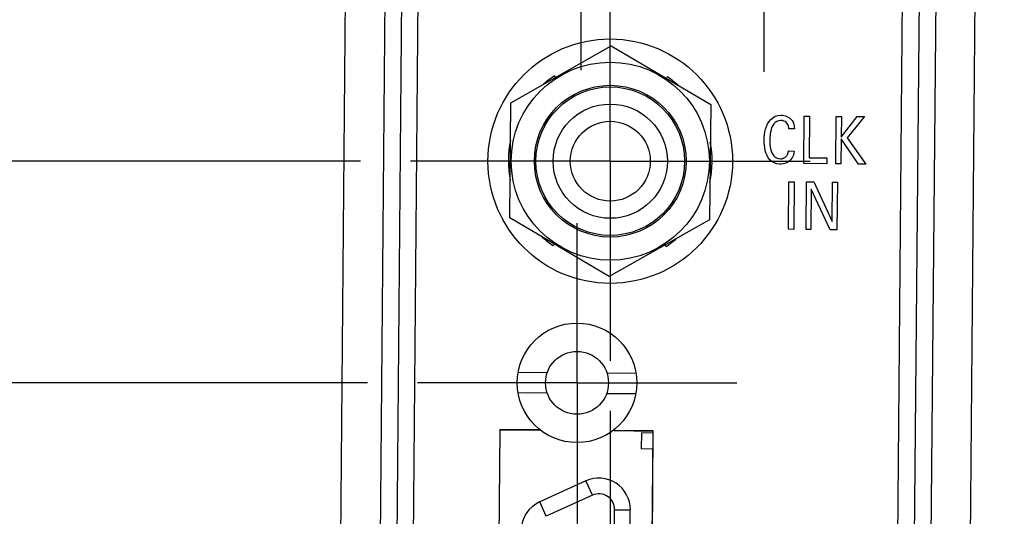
# Model space of a CAD drawing. Header units: inches. Extents: x 0 to 22, y 0 to 17.
# Tile 8 of 39: x 2.928 to 4.16, y 8.326 to 8.948. Entities that reach past the tile are written whole.
import ezdxf

# ---------------------------------------------------------------- set-up
doc = ezdxf.new("R2010")
doc.units = ezdxf.units.IN
doc.header["$LTSCALE"] = 1.21
doc.header["$MEASUREMENT"] = 0
doc.linetypes.add('CENTER', pattern=[0.6, 0.375, -0.075, 0.075, -0.075])
doc.layers.get('0').update_dxf_attribs({"linetype": 'CONTINUOUS'})
doc.layers.add('DEFAULT_1', color=7, linetype='CENTER')
doc.layers.add('DIMENSIONS', color=7, linetype='CONTINUOUS')
doc.styles.get("Standard").update_dxf_attribs({"font": 'txt', "width": 0.8})
doc.dimstyles.new('DIMSTYLE_2', dxfattribs={"dimtxt": 0.125, "dimasz": 0.18, "dimexe": 0.18, "dimexo": 0.0625, "dimgap": 0.09, "dimtad": 0, "dimtih": 1, "dimtoh": 1, "dimdec": 3, "dimzin": 4, "dimdsep": 46, "dimtxsty": 'STANDARD', "dimblk": '_FILLED', "dimblk1": '_FILLED', "dimblk2": '_FILLED', "dimcen": 0.09, "dimadec": 0, "dimazin": 0, "dimtp": 0.001, "dimtm": 0.001, "dimtfac": 1, "dimtdec": 3, "dimtofl": 0, "dimtmove": 0, "dimatfit": 3, "dimldrblk": '_FILLED', "dimfxl": 1, "dimtolj": 1, "dimtzin": 4, "dimarcsym": 0})

# ---------------------------------------------------------------- blocks, each defined once
blk = doc.blocks.new('*D3')
at = {"layer": 'DIMENSIONS', "color": 2, "linetype": 'CONTINUOUS'}
blk.add_line((3.3629, 8.4933), (2.6247, 8.4933), dxfattribs=at)
at = {"layer": 'DIMENSIONS', "color": 2, "linetype": 'CONTINUOUS', "width": 0.8}
for s, p in [('[', (1.8622, 8.4308)), (']', (2.4622, 8.4308)), ('2.132', (1.2372, 8.4308)), ('54.14', (1.9622, 8.4308))]:
    blk.add_text(s, height=0.125, dxfattribs=at).set_placement(p)
blk = doc.blocks.new('_FILLED')
at = {"color": 0, "linetype": 'BYBLOCK'}
blk.add_solid([(0, 0), (-1, 0.1736), (-1, -0.1736)], dxfattribs=at)
blk = doc.blocks.new('*D4')
at = {"layer": 'DIMENSIONS', "color": 2, "linetype": 'CONTINUOUS'}
blk.add_line((3.3543, 8.7708), (2.6247, 8.7708), dxfattribs=at)
at = {"layer": 'DIMENSIONS', "color": 2, "linetype": 'CONTINUOUS', "width": 0.8}
for s, p in [('2.409', (1.2372, 8.7083)), ('[', (1.8622, 8.7083)), ('61.19', (1.9622, 8.7083)), (']', (2.4622, 8.7083))]:
    blk.add_text(s, height=0.125, dxfattribs=at).set_placement(p)
blk = doc.blocks.new('*D5')
at = {"layer": 'DIMENSIONS', "color": 2, "linetype": 'CONTINUOUS'}
blk.add_line((3.4032, 9.049), (2.6247, 9.049), dxfattribs=at)
at = {"layer": 'DIMENSIONS', "color": 2, "linetype": 'CONTINUOUS', "width": 0.8}
for s, p in [('[', (1.8622, 8.9865)), (']', (2.4622, 8.9865)), ('2.687', (1.2372, 8.9865)), ('68.26', (1.9622, 8.9865))]:
    blk.add_text(s, height=0.125, dxfattribs=at).set_placement(p)
blk = doc.blocks.new('*D6')
at = {"layer": 'DIMENSIONS', "color": 2, "linetype": 'CONTINUOUS'}
blk.add_line((4.086, 9.047), (4.831, 9.047), dxfattribs=at)
at = {"layer": 'DIMENSIONS', "color": 2, "linetype": 'CONTINUOUS', "width": 0.8}
for s, p in [('[', (5.5185, 8.9845)), (']', (6.1185, 8.9845)), ('2.685', (4.8935, 8.9845)), ('68.21', (5.6185, 8.9845))]:
    blk.add_text(s, height=0.125, dxfattribs=at).set_placement(p)
blk = doc.blocks.new('*D7')
at = {"layer": 'DIMENSIONS', "color": 2, "linetype": 'CONTINUOUS'}
blk.add_line((3.4153, 10.5332), (2.6247, 10.5332), dxfattribs=at)
at = {"layer": 'DIMENSIONS', "color": 2, "linetype": 'CONTINUOUS', "width": 0.8}
for s, p in [('4.172', (1.1372, 10.4707)), ('[', (1.7622, 10.4707)), ('105.96', (1.8622, 10.4707)), (']', (2.4622, 10.4707))]:
    blk.add_text(s, height=0.125, dxfattribs=at).set_placement(p)
blk = doc.blocks.new('*D8')
at = {"layer": 'DIMENSIONS', "color": 2, "linetype": 'CONTINUOUS'}
blk.add_line((4.099, 10.5312), (4.831, 10.5312), dxfattribs=at)
at = {"layer": 'DIMENSIONS', "color": 2, "linetype": 'CONTINUOUS', "width": 0.8}
for s, p in [('[', (5.5185, 10.4687)), (']', (6.2185, 10.4687)), ('4.170', (4.8935, 10.4687)), ('105.91', (5.6185, 10.4687))]:
    blk.add_text(s, height=0.125, dxfattribs=at).set_placement(p)
blk = doc.blocks.new('*D9')
at = {"layer": 'DIMENSIONS', "color": 2, "linetype": 'CONTINUOUS'}
blk.add_line((3.7333, 11.179), (2.6247, 11.179), dxfattribs=at)
at = {"layer": 'DIMENSIONS', "color": 2, "linetype": 'CONTINUOUS', "width": 0.8}
for s, p in [('[', (1.7622, 11.1165)), (']', (2.4622, 11.1165)), ('4.817', (1.1372, 11.1165)), ('122.36', (1.8622, 11.1165))]:
    blk.add_text(s, height=0.125, dxfattribs=at).set_placement(p)
blk = doc.blocks.new('*D12')
at = {"layer": 'DIMENSIONS', "color": 2, "linetype": 'CONTINUOUS'}
for p, q in [((3.6668, 8.4583), (3.6668, 6.0474)), ((3.6668, 6.0474), (3.8892, 5.8782)), ((3.8892, 5.8782), (3.8892, 5.5515))]:
    blk.add_line(p, q, dxfattribs=at)
at = {"layer": 'DIMENSIONS', "color": 2, "linetype": 'CONTINUOUS', "width": 0.8}
for s, p in [(']', (3.9517, 5.389)), ('5.36', (3.9517, 4.989)), ('[', (3.9517, 4.889)), ('.211', (3.9517, 4.364))]:
    blk.add_text(s, height=0.125, rotation=90, dxfattribs=at).set_placement(p)
blk = doc.blocks.new('*D13')
at = {"layer": 'DIMENSIONS', "color": 2, "linetype": 'CONTINUOUS'}
blk.add_line((3.8721, 10.7581), (3.8721, 11.9892), dxfattribs=at)
at = {"layer": 'DIMENSIONS', "color": 2, "linetype": 'CONTINUOUS', "width": 0.8}
for s, p in [(']', (3.9346, 13.4767)), ('10.57', (3.9346, 12.9767)), ('[', (3.9346, 12.8767)), ('.416', (3.9346, 12.3517)), ('2X ', (3.9346, 12.0517))]:
    blk.add_text(s, height=0.125, rotation=90, dxfattribs=at).set_placement(p)
blk = doc.blocks.new('*D14')
at = {"layer": 'DIMENSIONS', "color": 2, "linetype": 'CONTINUOUS'}
blk.add_line((3.6422, 10.7601), (3.6422, 11.9892), dxfattribs=at)
at = {"layer": 'DIMENSIONS', "color": 2, "linetype": 'CONTINUOUS', "width": 0.8}
for s, p in [(']', (3.7047, 13.3767)), ('4.74', (3.7047, 12.9767)), ('[', (3.7047, 12.8767)), ('.186', (3.7047, 12.3517)), ('2X ', (3.7047, 12.0517))]:
    blk.add_text(s, height=0.125, rotation=90, dxfattribs=at).set_placement(p)

msp = doc.modelspace()

# ---------------------------------------------------------------- linework, layer by layer
at = {"color": 9, "linetype": 'CONTINUOUS'}
for p, q in [((3.3637, 6.5206), (3.4031, 11.0259)), ((4.0919, 11.0199), (4.0526, 6.5146)), ((3.6444, 8.3525), (3.6362, 8.3704)), ((3.5867, 8.3262), (3.5785, 8.3441)), ((3.6444, 8.3525), (3.5867, 8.3262)), ((3.6621, 7.1671), (3.6722, 8.3344)), ((3.6722, 8.3344), (3.6919, 8.3342))]:
    msp.add_line(p, q, dxfattribs=at)
at = {"color": 7, "linetype": 'CONTINUOUS'}
for p, q in [((3.3145, 6.5588), (3.3532, 10.9885)), ((4.1025, 6.552), (4.1411, 10.9816)), ((3.423, 10.9735), (3.3846, 6.5727)), ((4.0326, 6.567), (4.071, 10.9678)), ((3.4078, 6.823), (3.4419, 10.7228)), ((4.0138, 6.8177), (4.0478, 10.7175)), ((3.5425, 8.844), (3.6681, 8.9151)), ((3.6681, 8.9151), (3.7925, 8.8419)), ((3.5987, 8.8758), (3.5971, 8.8775)), ((3.7385, 8.8763), (3.7368, 8.8746)), ((3.5412, 8.6997), (3.5425, 8.844)), ((3.7925, 8.8419), (3.7912, 8.6975)), ((3.8655, 8.8205), (3.8676, 8.8232)), ((3.8676, 8.8232), (3.8701, 8.8253)), ((3.8701, 8.8253), (3.8731, 8.827)), ((3.8731, 8.827), (3.8766, 8.828)), ((3.8766, 8.828), (3.8806, 8.8284)), ((3.8806, 8.8284), (3.8823, 8.8283)), ((3.8823, 8.8283), (3.8841, 8.828)), ((3.8841, 8.828), (3.8859, 8.8276)), ((3.8859, 8.8276), (3.8878, 8.8269)), ((3.8878, 8.8269), (3.8896, 8.826)), ((3.8896, 8.826), (3.8913, 8.8249)), ((3.8913, 8.8249), (3.8928, 8.8235)), ((3.8928, 8.8235), (3.8943, 8.8217)), ((3.909, 8.7678), (3.9095, 8.8273)), ((3.9095, 8.8273), (3.916, 8.8272)), ((3.916, 8.8272), (3.9156, 8.775)), ((3.949, 8.7674), (3.9495, 8.8269)), ((3.9495, 8.8269), (3.956, 8.8269)), ((3.956, 8.8269), (3.9558, 8.8008)), ((3.9558, 8.8008), (3.9758, 8.8267)), ((3.9849, 8.8266), (3.9633, 8.8002)), ((3.9758, 8.8267), (3.9849, 8.8266)), ((3.8604, 8.8075), (3.8612, 8.811)), ((3.8612, 8.811), (3.8623, 8.8144)), ((3.8623, 8.8144), (3.8637, 8.8176)), ((3.8637, 8.8176), (3.8655, 8.8205)), ((3.8682, 8.8108), (3.8676, 8.8081)), ((3.8691, 8.8133), (3.8682, 8.8108)), ((3.8702, 8.8156), (3.8691, 8.8133)), ((3.8716, 8.8177), (3.8702, 8.8156)), ((3.8733, 8.8194), (3.8716, 8.8177)), ((3.8752, 8.8207), (3.8733, 8.8194)), ((3.8776, 8.8215), (3.8752, 8.8207)), ((3.8802, 8.8218), (3.8776, 8.8215)), ((3.8824, 8.8216), (3.8802, 8.8218)), ((3.8842, 8.8211), (3.8824, 8.8216)), ((3.8857, 8.8204), (3.8842, 8.8211)), ((3.8869, 8.8195), (3.8857, 8.8204)), ((3.8879, 8.8185), (3.8869, 8.8195)), ((3.8887, 8.8173), (3.8879, 8.8185)), ((3.8893, 8.8161), (3.8887, 8.8173)), ((3.8897, 8.815), (3.8893, 8.8161)), ((3.89, 8.8139), (3.8897, 8.815)), ((3.8902, 8.8129), (3.89, 8.8139)), ((3.8904, 8.812), (3.8902, 8.8129)), ((3.8904, 8.8114), (3.8904, 8.812)), ((3.8975, 8.8113), (3.8904, 8.8114)), ((3.8943, 8.8217), (3.8955, 8.8197)), ((3.8955, 8.8197), (3.8964, 8.8173)), ((3.8964, 8.8173), (3.8971, 8.8145)), ((3.8971, 8.8145), (3.8975, 8.8113)), ((3.8595, 8.7973), (3.8596, 8.8005)), ((3.8596, 8.8005), (3.8599, 8.804)), ((3.8599, 8.804), (3.8604, 8.8075)), ((3.8666, 8.7999), (3.8665, 8.7973)), ((3.8668, 8.8026), (3.8666, 8.7999)), ((3.8671, 8.8053), (3.8668, 8.8026)), ((3.8676, 8.8081), (3.8671, 8.8053)), ((3.9557, 8.7989), (3.9555, 8.7674)), ((3.9774, 8.7672), (3.9557, 8.7989)), ((3.9633, 8.8002), (3.9866, 8.7671)), ((3.8595, 8.7943), (3.8595, 8.7973)), ((3.8597, 8.7911), (3.8595, 8.7943)), ((3.8601, 8.7877), (3.8597, 8.7911)), ((3.8608, 8.7844), (3.8601, 8.7877)), ((3.8665, 8.7973), (3.8665, 8.7945)), ((3.8665, 8.7945), (3.8667, 8.7917)), ((3.8667, 8.7917), (3.867, 8.7889)), ((3.867, 8.7889), (3.8675, 8.7863)), ((3.8675, 8.7863), (3.8681, 8.7838)), ((3.8617, 8.7811), (3.8608, 8.7844)), ((3.863, 8.7779), (3.8617, 8.7811)), ((3.8646, 8.775), (3.863, 8.7779)), ((3.8666, 8.7724), (3.8646, 8.775)), ((3.8681, 8.7838), (3.869, 8.7814)), ((3.869, 8.7814), (3.8701, 8.7793)), ((3.8701, 8.7793), (3.8715, 8.7775)), ((3.8715, 8.7775), (3.8731, 8.776)), ((3.8731, 8.776), (3.875, 8.7749)), ((3.875, 8.7749), (3.8772, 8.7741)), ((3.8772, 8.7741), (3.8798, 8.7739)), ((3.8798, 8.7739), (3.8805, 8.7739)), ((3.8805, 8.7739), (3.8812, 8.7739)), ((3.8812, 8.7739), (3.8819, 8.774)), ((3.8819, 8.774), (3.8826, 8.7742)), ((3.8826, 8.7742), (3.8833, 8.7744)), ((3.8833, 8.7744), (3.8839, 8.7746)), ((3.8839, 8.7746), (3.8846, 8.7749)), ((3.8846, 8.7749), (3.8852, 8.7753)), ((3.8852, 8.7753), (3.8858, 8.7757)), ((3.8858, 8.7757), (3.8864, 8.7762)), ((3.8864, 8.7762), (3.887, 8.7767)), ((3.887, 8.7767), (3.8875, 8.7774)), ((3.8875, 8.7774), (3.8879, 8.7779)), ((3.8879, 8.7779), (3.8883, 8.7785)), ((3.8883, 8.7785), (3.8886, 8.7791)), ((3.8886, 8.7791), (3.8888, 8.7797)), ((3.8888, 8.7797), (3.8891, 8.7802)), ((3.8891, 8.7802), (3.8892, 8.7808)), ((3.8892, 8.7808), (3.8894, 8.7813)), ((3.8894, 8.7813), (3.8895, 8.7819)), ((3.8895, 8.7819), (3.8896, 8.7824)), ((3.8896, 8.7824), (3.8897, 8.7828)), ((3.8897, 8.7828), (3.8898, 8.7832)), ((3.8898, 8.7836), (3.8971, 8.7835)), ((3.8898, 8.7832), (3.8898, 8.7836)), ((3.8938, 8.7741), (3.8924, 8.7724)), ((3.895, 8.776), (3.8938, 8.7741)), ((3.896, 8.7782), (3.895, 8.776)), ((3.8967, 8.7808), (3.896, 8.7782)), ((3.8971, 8.7835), (3.8967, 8.7808)), ((3.9156, 8.775), (3.9377, 8.7749)), ((3.9377, 8.7749), (3.9377, 8.7675)), ((3.869, 8.7703), (3.8666, 8.7724)), ((3.8719, 8.7686), (3.869, 8.7703)), ((3.8753, 8.7675), (3.8719, 8.7686)), ((3.8792, 8.7671), (3.8753, 8.7675)), ((3.8812, 8.7672), (3.8792, 8.7671)), ((3.8833, 8.7675), (3.8812, 8.7672)), ((3.8853, 8.768), (3.8833, 8.7675)), ((3.8872, 8.7687), (3.8853, 8.768)), ((3.8891, 8.7697), (3.8872, 8.7687)), ((3.8908, 8.7709), (3.8891, 8.7697)), ((3.8924, 8.7724), (3.8908, 8.7709)), ((3.9377, 8.7675), (3.909, 8.7678)), ((3.9555, 8.7674), (3.949, 8.7674)), ((3.9866, 8.7671), (3.9774, 8.7672)), ((3.8898, 8.6855), (3.8903, 8.745)), ((3.8903, 8.745), (3.8969, 8.745)), ((3.8969, 8.745), (3.8964, 8.6854)), ((3.9119, 8.6853), (3.9124, 8.7448)), ((3.9124, 8.7448), (3.9216, 8.7448)), ((3.9216, 8.7448), (3.9445, 8.6953)), ((3.9445, 8.6953), (3.945, 8.7445)), ((3.945, 8.7445), (3.951, 8.7445)), ((3.951, 8.7445), (3.9505, 8.685)), ((3.9183, 8.7358), (3.9179, 8.6853)), ((3.9421, 8.685), (3.9183, 8.7358)), ((3.6656, 8.6265), (3.5412, 8.6997)), ((3.7912, 8.6975), (3.6656, 8.6265)), ((3.8964, 8.6854), (3.8898, 8.6855)), ((3.9179, 8.6853), (3.9119, 8.6853)), ((3.9505, 8.685), (3.9421, 8.685)), ((3.5952, 8.6653), (3.5969, 8.6669)), ((3.735, 8.6657), (3.7366, 8.6641)), ((3.5516, 8.5067), (3.5881, 8.5064)), ((3.6625, 8.5057), (3.699, 8.5054)), ((3.5514, 8.4811), (3.5879, 8.4808)), ((3.6623, 8.4801), (3.6988, 8.4798)), ((3.5285, 8.4342), (3.5166, 7.0688)), ((3.5287, 8.4349), (3.5168, 7.0689)), ((3.5775, 8.4338), (3.5285, 8.4342)), ((3.5777, 8.4344), (3.5287, 8.4349)), ((3.5775, 8.4359), (3.5775, 8.4338)), ((3.5777, 8.4357), (3.5777, 8.4344)), ((3.6715, 8.433), (3.6715, 8.4348)), ((3.7205, 8.4325), (3.6715, 8.433)), ((3.6717, 8.4336), (3.6717, 8.435)), ((3.7207, 8.4332), (3.6717, 8.4336)), ((3.7057, 8.4305), (3.7055, 8.4105)), ((3.7207, 8.4304), (3.7057, 8.4305)), ((3.7085, 7.0671), (3.7205, 8.4325)), ((3.7088, 7.0672), (3.7207, 8.4332)), ((3.7205, 8.4103), (3.7055, 8.4105)), ((3.6362, 8.3704), (3.5785, 8.3441)), ((3.6817, 7.1669), (3.6919, 8.3342))]:
    msp.add_line(p, q, dxfattribs=at)
for centre, radius in [((3.6668, 8.7708), 0.153), ((3.6668, 8.7708), 0.124), ((3.6668, 8.7708), 0.095), ((3.6668, 8.7708), 0.093), ((3.6668, 8.7708), 0.0715), ((3.6668, 8.7708), 0.05), ((3.6252, 8.4933), 0.0748), ((3.6252, 8.4933), 0.0394)]:
    msp.add_circle(centre, radius, dxfattribs=at)
for centre, radius, start, end in [((3.6668, 8.7708), 0.1275, 123.1764, 130.8308), ((3.6668, 8.7708), 0.1275, 48.1692, 55.8236), ((3.6668, 8.7708), 0.1275, 168.1764, 190.8236), ((3.6668, 8.7708), 0.1275, 348.1764, 10.8236), ((3.6668, 8.7708), 0.1275, 228.1692, 235.8236), ((3.6668, 8.7708), 0.1275, 303.1764, 310.8308), ((3.6526, 8.3346), 0.0394, 359.5, 114.5), ((3.5948, 8.3083), 0.0394, 114.5, 179.5)]:
    msp.add_arc(centre, radius, start, end, dxfattribs=at)
at = {"color": 9, "linetype": 'CONTINUOUS'}
msp.add_arc((3.6526, 8.3346), 0.0197, 359.5, 114.5, dxfattribs=at)
at = {"layer": 'DEFAULT_1', "color": 7, "linetype": 'CENTER'}
for p, q in [((3.6301, 9.049), (3.6301, 8.8846)), ((3.8592, 9.047), (3.8592, 8.8826)), ((3.6668, 8.7708), (3.6668, 9.0208)), ((3.6668, 8.7708), (3.4168, 8.7708)), ((3.6668, 8.7708), (3.6668, 8.5208)), ((3.6668, 8.7708), (3.9168, 8.7708)), ((3.6252, 8.4933), (3.6252, 8.6931)), ((3.6252, 8.4933), (3.4254, 8.4933)), ((3.6252, 8.4933), (3.825, 8.4933)), ((3.6252, 8.4933), (3.6252, 8.2935))]:
    msp.add_line(p, q, dxfattribs=at)

# ---------------------------------------------------------------- dimensions: what is measured, and where the dimension line sits
at = {"layer": 'DIMENSIONS', "color": 2, "linetype": 'CONTINUOUS'}
for feature_location, offset, picture, middle in [((3.8721, 10.7581), (0, 1.2311), '*D13', (3.8721, 12.8142)), ((3.6422, 10.7601), (0, 1.2291), '*D14', (3.6422, 12.7642))]:
    dim = msp.add_ordinate_dim(feature_location=feature_location, offset=offset, dtype=1, origin=(3.4558, 6.3616), text='2X <>', dimstyle='DIMSTYLE_2', dxfattribs=at)
    dim.commit()
    dim.dimension.update_dxf_attribs({"geometry": picture, "text_midpoint": middle})
for feature_location, offset, origin, picture, middle in [((3.7333, 11.179), (-1.1086, 0), (3.2517, 6.3616), '*D9', (1.8497, 11.179)), ((3.4153, 10.5332), (-0.7906, 0), (3.2517, 6.3616), '*D7', (1.8497, 10.5332)), ((4.099, 10.5312), (0.732, 0), (3.4558, 6.3616), '*D8', (5.606, 10.5312)), ((3.4032, 9.049), (-0.7785, 0), (3.2517, 6.3616), '*D5', (1.8997, 9.049)), ((4.086, 9.047), (0.7449, 0), (3.4558, 6.3616), '*D6', (5.556, 9.047)), ((3.3543, 8.7708), (-0.7296, 0), (3.2517, 6.3616), '*D4', (1.8997, 8.7708)), ((3.3629, 8.4933), (-0.7382, 0), (3.2517, 6.3616), '*D3', (1.8997, 8.4933)), ((3.6668, 8.4583), (0.2224, -2.9068), (3.4558, 6.1576), '*D12', (3.8892, 4.9265))]:
    dim = msp.add_ordinate_dim(feature_location=feature_location, offset=offset, dtype=0, origin=origin, dimstyle='DIMSTYLE_2', dxfattribs=at)
    dim.commit()
    dim.dimension.update_dxf_attribs({"geometry": picture, "text_midpoint": middle})

doc.saveas('drawing.dxf')
